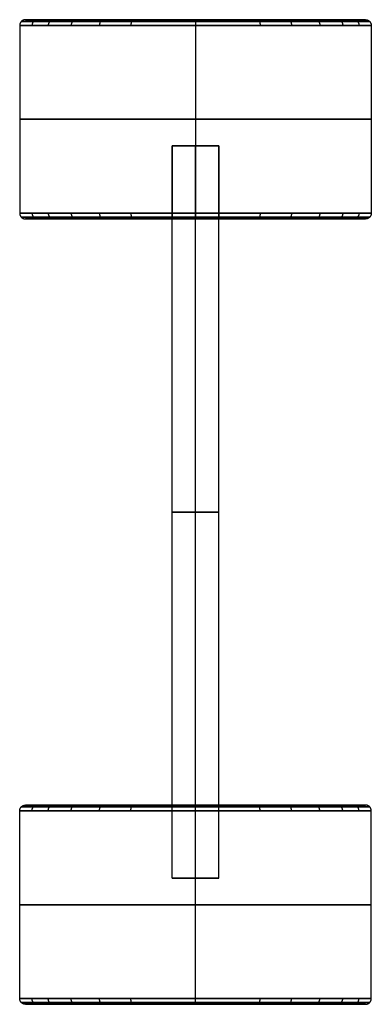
# Model space of a CAD drawing. Header units: millimetres. Extents: x -55 to 55, y -42 to 42.
# Tile 3 of 3: x 25 to 55, y -42 to 42. Entities that reach past the tile are written whole.
import ezdxf

# ---------------------------------------------------------------- set-up
doc = ezdxf.new("R2010")
doc.units = ezdxf.units.MM
doc.header["$MEASUREMENT"] = 0
doc.layers.add('WHEELS', color=29, linetype='Continuous')

msp = doc.modelspace()

# ---------------------------------------------------------------- linework, layer by layer
at = {"layer": 'WHEELS'}
for p, q in [((25.5, 41.501, 15), (54.5, 41.501, 15)), ((40, 41.501, 0.499), (40, 41.501, 29.5)), ((38, 30.751, 15), (42, 30.751, 15)), ((38, 30.751, 15), (42, 30.751, 15)), ((40, 30.751, 13), (40, 30.751, 17)), ((40, 30.751, 13), (40, 30.751, 17)), ((25.5, 24.501, 15), (38, 24.501, 15)), ((40, 24.501, 0.5), (40, 24.501, 13)), ((40, 24.501, 17), (40, 24.501, 29.5)), ((42, 24.501, 15), (54.5, 24.501, 15)), ((25.5, -25.499, 15), (38, -25.499, 15)), ((40, -25.499, 0.5), (40, -25.499, 13)), ((40, -25.499, 17), (40, -25.499, 29.5)), ((42, -25.499, 15), (54.5, -25.499, 15)), ((38, -31.749, 15), (42, -31.749, 15)), ((38, -31.749, 15), (42, -31.749, 15)), ((40, -31.749, 13), (40, -31.749, 17)), ((40, -31.749, 13), (40, -31.749, 17)), ((25.5, -42.499, 15), (54.5, -42.499, 15)), ((40, -42.499, 0.499), (40, -42.499, 29.5))]:
    msp.add_line(p, q, dxfattribs=at)
at = {"layer": 'WHEELS', "extrusion": (0, 1, 0)}
for centre in [(-40, 15, 30.751), (-40, 15, 30.751), (-40, 15, -0.499), (-40, 15, -31.749), (-40, 15, -31.749)]:
    msp.add_circle(centre, 2, dxfattribs=at)
at = {"layer": 'WHEELS', "extrusion": (6.78562e-06, 1.64016e-10, 1)}
msp.add_rational_spline([(25.5, 41.501, 15), (25.293, 41.501, 15), (25.146, 41.355, 15), (25, 41.209, 15), (25, 41.001, 15)], [1, 0.923879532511, 1, 0.923879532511, 1], degree=2, knots=[0, 0, 0, 0.5, 0.5, 1, 1, 1], dxfattribs=at)
at = {"layer": 'WHEELS', "extrusion": (-4.67181e-16, -1, 4.67188e-16)}
msp.add_open_spline([(54.854, 41.355, 15), (54.855, 41.355, 16.863), (54.309, 41.355, 19.723), (52.512, 41.355, 23.194), (49.95, 41.355, 26.359), (45.752, 41.355, 29.113), (40, 41.355, 30.209), (35.277, 41.355, 29.309), (31.806, 41.355, 27.512), (28.641, 41.355, 24.949), (25.887, 41.355, 20.752), (24.791, 41.355, 15), (25.691, 41.355, 10.276), (27.489, 41.355, 6.806), (30.051, 41.355, 3.64), (34.248, 41.355, 0.886), (40.001, 41.355, -0.209), (44.724, 41.355, 0.691), (48.195, 41.355, 2.488), (51.36, 41.355, 5.051), (54.114, 41.355, 9.248), (54.855, 41.355, 13.137), (54.854, 41.355, 15)], degree=3, knots=[-91.106095, -91.106095, -91.106095, -91.106095, -85.648849, -82.728593, -79.717833, -73.786817, -68.329571, -62.872325, -59.952069, -56.941309, -51.010294, -45.553047, -40.095801, -37.175546, -34.164786, -28.23377, -22.776524, -17.319278, -14.399022, -11.388262, -5.457246, 0, 0, 0, 0], dxfattribs=at)
at = {"layer": 'WHEELS', "extrusion": (1.9143e-15, -1, 1.76399e-20)}
msp.add_open_spline([(54.5, 41.501, 15), (54.502, 41.501, 16.819), (53.969, 41.501, 19.611), (52.215, 41.501, 22.999), (49.713, 41.501, 26.089), (45.615, 41.501, 28.777), (40, 41.501, 29.847), (35.389, 41.501, 28.968), (32.001, 41.501, 27.214), (28.911, 41.501, 24.712), (26.223, 41.501, 20.615), (25.153, 41.501, 15), (26.032, 41.501, 10.388), (27.786, 41.501, 7.001), (30.288, 41.501, 3.911), (34.385, 41.501, 1.222), (40.001, 41.501, 0.153), (44.612, 41.501, 1.031), (47.999, 41.501, 2.786), (51.089, 41.501, 5.288), (53.778, 41.501, 9.385), (54.501, 41.501, 13.181), (54.5, 41.501, 15)], degree=3, knots=[-91.106095, -91.106095, -91.106095, -91.106095, -85.648849, -82.728593, -79.717833, -73.786817, -68.329571, -62.872325, -59.952069, -56.941309, -51.010294, -45.553047, -40.095801, -37.175546, -34.164786, -28.23377, -22.776524, -17.319278, -14.399022, -11.388262, -5.457246, 0, 0, 0, 0], dxfattribs=at)
at = {"layer": 'WHEELS', "extrusion": (0.36754, 5.40223e-11, 0.930008)}
msp.add_rational_spline([(26.515, 41.501, 20.329), (26.322, 41.501, 20.405), (26.186, 41.355, 20.459), (26.05, 41.209, 20.513), (26.05, 41.001, 20.513)], [1, 0.923879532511, 1, 0.923879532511, 1], degree=2, knots=[0, 0, 0, 0.5, 0.5, 1, 1, 1], dxfattribs=at)
at = {"layer": 'WHEELS', "extrusion": (-0.367541, -8.12857e-11, 0.930007)}
msp.add_rational_spline([(26.515, 41.501, 9.67), (26.322, 41.501, 9.594), (26.186, 41.355, 9.54), (26.05, 41.209, 9.486), (26.05, 41.001, 9.486)], [1, 0.923879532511, 1, 0.923879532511, 1], degree=2, knots=[0, 0, 0, 0.5, 0.5, 1, 1, 1], dxfattribs=at)
at = {"layer": 'WHEELS', "extrusion": (0.546143, -3.92303e-11, -0.837692)}
msp.add_rational_spline([(27.854, 41.501, 7.081), (27.681, 41.501, 6.968), (27.558, 41.355, 6.888), (27.435, 41.209, 6.808), (27.435, 41.001, 6.808)], [1, 0.923879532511, 1, 0.923879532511, 1], degree=2, knots=[0, 0, 0, 0.5, 0.5, 1, 1, 1], dxfattribs=at)
at = {"layer": 'WHEELS', "extrusion": (0.707104, -9.27852e-12, 0.707109)}
msp.add_rational_spline([(29.747, 41.501, 25.253), (29.6, 41.501, 25.4), (29.497, 41.355, 25.503), (29.393, 41.209, 25.607), (29.393, 41.001, 25.607)], [1, 0.923879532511, 1, 0.923879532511, 1], degree=2, knots=[0, 0, 0, 0.5, 0.5, 1, 1, 1], dxfattribs=at)
at = {"layer": 'WHEELS', "extrusion": (0.707112, 6.34946e-11, -0.707101)}
msp.add_rational_spline([(29.747, 41.501, 4.746), (29.601, 41.501, 4.6), (29.497, 41.355, 4.496), (29.393, 41.209, 4.393), (29.393, 41.001, 4.393)], [1, 0.923879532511, 1, 0.923879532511, 1], degree=2, knots=[0, 0, 0, 0.5, 0.5, 1, 1, 1], dxfattribs=at)
at = {"layer": 'WHEELS', "extrusion": (0.837694, 9.89505e-11, 0.546141)}
msp.add_rational_spline([(32.082, 41.501, 27.146), (31.968, 41.501, 27.32), (31.888, 41.355, 27.442), (31.808, 41.209, 27.565), (31.808, 41.001, 27.565)], [1, 0.923879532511, 1, 0.923879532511, 1], degree=2, knots=[0, 0, 0, 0.5, 0.5, 1, 1, 1], dxfattribs=at)
at = {"layer": 'WHEELS', "extrusion": (0.930008, 1.01493e-11, 0.367538)}
msp.add_rational_spline([(34.671, 41.501, 28.485), (34.595, 41.501, 28.678), (34.541, 41.355, 28.814), (34.487, 41.209, 28.95), (34.487, 41.001, 28.95)], [1, 0.923879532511, 1, 0.923879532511, 1], degree=2, knots=[0, 0, 0, 0.5, 0.5, 1, 1, 1], dxfattribs=at)
at = {"layer": 'WHEELS', "extrusion": (0.930007, -1.33279e-10, -0.367543)}
msp.add_rational_spline([(34.671, 41.501, 1.514), (34.595, 41.501, 1.322), (34.541, 41.355, 1.185), (34.487, 41.209, 1.049), (34.487, 41.001, 1.049)], [1, 0.923879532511, 1, 0.923879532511, 1], degree=2, knots=[0, 0, 0, 0.5, 0.5, 1, 1, 1], dxfattribs=at)
at = {"layer": 'WHEELS', "extrusion": (-1, 5.22496e-11, -1.46084e-06)}
msp.add_rational_spline([(40, 41.501, 29.5), (40, 41.501, 29.707), (40, 41.355, 29.854), (40, 41.209, 30), (40, 41.001, 30)], [1, 0.923879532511, 1, 0.923879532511, 1], degree=2, knots=[0, 0, 0, 0.5, 0.5, 1, 1, 1], dxfattribs=at)
at = {"layer": 'WHEELS', "extrusion": (-1, -1.13388e-10, -3.6003e-06)}
msp.add_rational_spline([(40, 41.501, 0.499), (40, 41.501, 0.292), (40, 41.355, 0.146), (40, 41.209, -0.001), (40, 41.001, -0.001)], [1, 0.923879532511, 1, 0.923879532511, 1], degree=2, knots=[0, 0, 0, 0.5, 0.5, 1, 1, 1], dxfattribs=at)
at = {"layer": 'WHEELS', "extrusion": (0.930008, 3.71353e-11, -0.36754)}
msp.add_rational_spline([(45.33, 41.501, 28.485), (45.406, 41.501, 28.678), (45.46, 41.355, 28.814), (45.514, 41.209, 28.95), (45.514, 41.001, 28.95)], [1, 0.923879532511, 1, 0.923879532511, 1], degree=2, knots=[0, 0, 0, 0.5, 0.5, 1, 1, 1], dxfattribs=at)
at = {"layer": 'WHEELS', "extrusion": (-0.930009, 7.57105e-11, -0.367536)}
msp.add_rational_spline([(45.33, 41.501, 1.514), (45.406, 41.501, 1.322), (45.46, 41.355, 1.185), (45.514, 41.209, 1.049), (45.514, 41.001, 1.049)], [1, 0.923879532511, 1, 0.923879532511, 1], degree=2, knots=[0, 0, 0, 0.5, 0.5, 1, 1, 1], dxfattribs=at)
at = {"layer": 'WHEELS', "extrusion": (-0.83769, -2.97114e-11, -0.546146)}
msp.add_rational_spline([(47.919, 41.501, 2.854), (48.032, 41.501, 2.68), (48.112, 41.355, 2.557), (48.192, 41.209, 2.435), (48.192, 41.001, 2.435)], [1, 0.923879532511, 1, 0.923879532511, 1], degree=2, knots=[0, 0, 0, 0.5, 0.5, 1, 1, 1], dxfattribs=at)
at = {"layer": 'WHEELS', "extrusion": (-0.70711, 2.53063e-11, 0.707103)}
msp.add_rational_spline([(50.254, 41.501, 25.253), (50.4, 41.501, 25.4), (50.504, 41.355, 25.503), (50.608, 41.209, 25.607), (50.608, 41.001, 25.607)], [1, 0.923879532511, 1, 0.923879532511, 1], degree=2, knots=[0, 0, 0, 0.5, 0.5, 1, 1, 1], dxfattribs=at)
at = {"layer": 'WHEELS', "extrusion": (-0.707103, -3.03497e-11, -0.707111)}
msp.add_rational_spline([(50.254, 41.501, 4.746), (50.4, 41.501, 4.6), (50.504, 41.355, 4.496), (50.608, 41.209, 4.393), (50.608, 41.001, 4.393)], [1, 0.923879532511, 1, 0.923879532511, 1], degree=2, knots=[0, 0, 0, 0.5, 0.5, 1, 1, 1], dxfattribs=at)
at = {"layer": 'WHEELS', "extrusion": (-0.546143, -1.84834e-11, 0.837692)}
msp.add_rational_spline([(52.147, 41.501, 22.919), (52.32, 41.501, 23.032), (52.443, 41.355, 23.112), (52.566, 41.209, 23.192), (52.566, 41.001, 23.192)], [1, 0.923879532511, 1, 0.923879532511, 1], degree=2, knots=[0, 0, 0, 0.5, 0.5, 1, 1, 1], dxfattribs=at)
at = {"layer": 'WHEELS', "extrusion": (-0.367542, -3.35856e-11, 0.930007)}
msp.add_rational_spline([(53.486, 41.501, 20.329), (53.678, 41.501, 20.405), (53.815, 41.355, 20.459), (53.951, 41.209, 20.513), (53.951, 41.001, 20.513)], [1, 0.923879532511, 1, 0.923879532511, 1], degree=2, knots=[0, 0, 0, 0.5, 0.5, 1, 1, 1], dxfattribs=at)
at = {"layer": 'WHEELS', "extrusion": (0.367543, -6.98437e-11, 0.930006)}
msp.add_rational_spline([(53.486, 41.501, 9.67), (53.679, 41.501, 9.594), (53.815, 41.355, 9.54), (53.951, 41.209, 9.486), (53.951, 41.001, 9.486)], [1, 0.923879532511, 1, 0.923879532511, 1], degree=2, knots=[0, 0, 0, 0.5, 0.5, 1, 1, 1], dxfattribs=at)
at = {"layer": 'WHEELS'}
for points, weights, degree, knots in [([(54.5, 41.501, 15), (54.708, 41.501, 15), (54.854, 41.355, 15), (55, 41.209, 15), (55, 41.001, 15)], [1, 0.923879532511, 1, 0.923879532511, 1], 2, [0, 0, 0, 0.5, 0.5, 1, 1, 1]), ([(54.854, 24.648, 15), (54.854, 24.648, 16.863), (54.114, 24.648, 20.752), (51.36, 24.648, 24.949), (48.194, 24.648, 27.512), (44.724, 24.648, 29.309), (40, 24.648, 30.209), (34.248, 24.648, 29.114), (30.051, 24.648, 26.36), (27.488, 24.648, 23.194), (25.691, 24.648, 19.724), (24.791, 24.648, 15), (25.887, 24.648, 9.248), (28.641, 24.648, 5.051), (31.806, 24.648, 2.488), (35.277, 24.648, 0.691), (40, 24.648, -0.209), (45.752, 24.648, 0.886), (49.949, 24.648, 3.64), (52.512, 24.648, 6.806), (54.309, 24.648, 10.276), (54.855, 24.648, 13.137), (54.854, 24.648, 15)], [1, 0.999999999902, 1.00000000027, 1.00000000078, 1.00000000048, 1.0000000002, 0.999999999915, 1.00000000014, 1.00000000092, 1.00000000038, 1.00000000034, 0.999999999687, 1.00000000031, 1.00000000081, 1.00000000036, 1.00000000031, 0.999999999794, 1.00000000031, 1.00000000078, 1.00000000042, 1.00000000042, 0.999999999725, 1], 3, [0, 0, 0, 0, 5.457246, 11.388262, 14.399022, 17.319278, 22.776524, 28.23377, 34.164786, 37.175546, 40.095801, 45.553047, 51.010294, 56.941309, 59.952069, 62.872325, 68.329571, 73.786817, 79.717833, 82.728593, 85.648849, 91.106095, 91.106095, 91.106095, 91.106095]), ([(55, 25.001, 15), (55, 24.794, 15), (54.854, 24.648, 15), (54.707, 24.501, 15), (54.5, 24.501, 15)], [1, 0.923879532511, 1, 0.923879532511, 1], 2, [0, 0, 0, 0.5, 0.5, 1, 1, 1]), ([(54.854, -25.645, 15), (54.854, -25.645, 16.863), (54.114, -25.645, 20.752), (51.36, -25.645, 24.949), (48.194, -25.645, 27.512), (44.724, -25.645, 29.309), (40, -25.645, 30.209), (34.248, -25.645, 29.114), (30.051, -25.645, 26.36), (27.488, -25.645, 23.194), (25.691, -25.645, 19.724), (24.791, -25.645, 15), (25.887, -25.645, 9.248), (28.641, -25.645, 5.051), (31.806, -25.645, 2.488), (35.277, -25.645, 0.691), (40, -25.645, -0.209), (45.752, -25.645, 0.886), (49.949, -25.645, 3.64), (52.512, -25.645, 6.806), (54.309, -25.645, 10.276), (54.855, -25.645, 13.137), (54.854, -25.645, 15)], [1, 0.999999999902, 1.00000000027, 1.00000000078, 1.00000000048, 1.0000000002, 0.999999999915, 1.00000000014, 1.00000000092, 1.00000000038, 1.00000000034, 0.999999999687, 1.00000000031, 1.00000000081, 1.00000000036, 1.00000000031, 0.999999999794, 1.00000000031, 1.00000000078, 1.00000000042, 1.00000000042, 0.999999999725, 1], 3, [0, 0, 0, 0, 5.457246, 11.388262, 14.399022, 17.319278, 22.776524, 28.23377, 34.164786, 37.175546, 40.095801, 45.553047, 51.010294, 56.941309, 59.952069, 62.872325, 68.329571, 73.786817, 79.717833, 82.728593, 85.648849, 91.106095, 91.106095, 91.106095, 91.106095]), ([(55, -25.999, 15), (55, -25.791, 15), (54.854, -25.645, 15), (54.707, -25.499, 15), (54.5, -25.499, 15)], [1, 0.923879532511, 1, 0.923879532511, 1], 2, [0, 0, 0, 0.5, 0.5, 1, 1, 1]), ([(54.5, -42.499, 15), (54.708, -42.499, 15), (54.854, -42.352, 15), (55, -42.206, 15), (55, -41.999, 15)], [1, 0.923879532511, 1, 0.923879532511, 1], 2, [0, 0, 0, 0.5, 0.5, 1, 1, 1])]:
    msp.add_rational_spline(points, weights, degree=degree, knots=knots, dxfattribs=at)
at = {"layer": 'WHEELS', "extrusion": (-3.70099e-15, -1, -3.70108e-15)}
msp.add_open_spline([(55, 41.001, 15), (55.001, 41.001, 16.882), (54.45, 41.001, 19.77), (52.635, 41.001, 23.275), (50.047, 41.001, 26.472), (45.809, 41.001, 29.253), (40, 41.001, 30.359), (35.23, 41.001, 29.45), (31.725, 41.001, 27.635), (28.529, 41.001, 25.047), (25.747, 41.001, 20.808), (24.641, 41.001, 15), (25.55, 41.001, 10.23), (27.365, 41.001, 6.725), (29.953, 41.001, 3.528), (34.191, 41.001, 0.747), (40, 41.001, -0.359), (44.77, 41.001, 0.55), (48.275, 41.001, 2.365), (51.472, 41.001, 4.953), (54.253, 41.001, 9.191), (55.001, 41.001, 13.118), (55, 41.001, 15)], degree=3, knots=[-91.106095, -91.106095, -91.106095, -91.106095, -85.648849, -82.728593, -79.717833, -73.786817, -68.329571, -62.872325, -59.952069, -56.941309, -51.010294, -45.553047, -40.095801, -37.175546, -34.164786, -28.23377, -22.776524, -17.319278, -14.399022, -11.388262, -5.457246, 0, 0, 0, 0], dxfattribs=at)
at = {"layer": 'WHEELS'}
for points in [[(25, 41.001, 15), (25, 33.001, 15), (25, 25.001, 15)], [(40, 41.001, 0), (40, 33.001, 0), (40, 25.001, 0)], [(40, 41.001, 30), (40, 33.001, 30), (40, 25.001, 30)], [(55, 41.001, 15), (55, 33.001, 15), (55, 25.001, 15)], [(38, 30.751, 15), (38, 27.626, 15), (38, 24.501, 15)], [(38, -31.749, 15), (38, -0.499, 15), (38, 30.751, 15)], [(40, 30.751, 13), (40, 27.626, 13), (40, 24.501, 13)], [(40, 30.751, 17), (40, 27.626, 17), (40, 24.501, 17)], [(40, -31.749, 13), (40, -0.499, 13), (40, 30.751, 13)], [(40, -31.749, 17), (40, -0.499, 17), (40, 30.751, 17)], [(42, 30.751, 15), (42, 27.626, 15), (42, 24.501, 15)], [(42, -31.749, 15), (42, -0.499, 15), (42, 30.751, 15)], [(25, -41.999, 15), (25, -33.999, 15), (25, -25.999, 15)], [(38, -31.749, 15), (38, -28.624, 15), (38, -25.499, 15)], [(40, -31.749, 13), (40, -28.624, 13), (40, -25.499, 13)], [(40, -31.749, 17), (40, -28.624, 17), (40, -25.499, 17)], [(40, -41.999, 0), (40, -33.999, 0), (40, -25.999, 0)], [(40, -41.999, 30), (40, -33.999, 30), (40, -25.999, 30)], [(42, -31.749, 15), (42, -28.624, 15), (42, -25.499, 15)], [(55, -41.999, 15), (55, -33.999, 15), (55, -25.999, 15)]]:
    msp.add_open_spline(points, degree=2, dxfattribs=at)
at = {"layer": 'WHEELS', "extrusion": (2.13163e-15, -1, 0)}
msp.add_rational_spline([(55, 33.001, 15), (55, 33.001, 0), (40, 33.001, 0), (25, 33.001, 0), (25, 33.001, 15), (25, 33.001, 30), (40, 33.001, 30), (55, 33.001, 30), (55, 33.001, 15)], [1, 0.707106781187, 1, 0.707106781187, 1, 0.707106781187, 1, 0.707106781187, 1], degree=2, knots=[-62.831853, -62.831853, -62.831853, -47.12389, -47.12389, -31.415927, -31.415927, -15.707963, -15.707963, 0, 0, 0], dxfattribs=at)
at = {"layer": 'WHEELS', "extrusion": (-9.25259e-16, -1, 3.70106e-15)}
msp.add_open_spline([(55, 25.001, 15), (55.001, 25.001, 16.881), (54.253, 25.001, 20.809), (51.472, 25.001, 25.047), (48.275, 25.001, 27.635), (44.77, 25.001, 29.45), (40, 25.001, 30.359), (34.191, 25.001, 29.253), (29.953, 25.001, 26.472), (27.365, 25.001, 23.275), (25.55, 25.001, 19.77), (24.641, 25.001, 15), (25.747, 25.001, 9.191), (28.529, 25.001, 4.953), (31.725, 25.001, 2.365), (35.23, 25.001, 0.55), (40, 25.001, -0.359), (45.809, 25.001, 0.747), (50.047, 25.001, 3.528), (52.635, 25.001, 6.725), (54.45, 25.001, 10.23), (55.001, 25.001, 13.118), (55, 25.001, 15)], degree=3, knots=[0, 0, 0, 0, 5.457246, 11.388262, 14.399022, 17.319278, 22.776524, 28.23377, 34.164786, 37.175546, 40.095801, 45.553047, 51.010294, 56.941309, 59.952069, 62.872325, 68.329571, 73.786817, 79.717833, 82.728593, 85.648849, 91.106095, 91.106095, 91.106095, 91.106095], dxfattribs=at)
at = {"layer": 'WHEELS', "extrusion": (-6.78339e-06, 2.39475e-09, 1)}
msp.add_rational_spline([(25, 25.001, 15), (25, 24.794, 15), (25.146, 24.648, 15), (25.293, 24.501, 15), (25.5, 24.501, 15)], [1, 0.923879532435, 0.999999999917, 0.923879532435, 1], degree=2, knots=[0, 0, 0, 0.5, 0.5, 1, 1, 1], dxfattribs=at)
at = {"layer": 'WHEELS', "extrusion": (4.78568e-16, -1, 1.43575e-15)}
msp.add_open_spline([(54.5, 24.501, 15), (54.501, 24.501, 16.819), (53.778, 24.501, 20.615), (51.089, 24.501, 24.712), (47.999, 24.501, 27.214), (44.611, 24.501, 28.969), (40, 24.501, 29.847), (34.385, 24.501, 28.778), (30.288, 24.501, 26.089), (27.786, 24.501, 22.999), (26.032, 24.501, 19.611), (25.153, 24.501, 15), (26.222, 24.501, 9.385), (28.911, 24.501, 5.288), (32.001, 24.501, 2.786), (35.389, 24.501, 1.031), (40, 24.501, 0.153), (45.615, 24.501, 1.222), (49.712, 24.501, 3.911), (52.214, 24.501, 7.001), (53.968, 24.501, 10.389), (54.501, 24.501, 13.181), (54.5, 24.501, 15)], degree=3, knots=[0, 0, 0, 0, 5.457246, 11.388262, 14.399022, 17.319278, 22.776524, 28.23377, 34.164786, 37.175546, 40.095801, 45.553047, 51.010294, 56.941309, 59.952069, 62.872325, 68.329571, 73.786817, 79.717833, 82.728593, 85.648849, 91.106095, 91.106095, 91.106095, 91.106095], dxfattribs=at)
at = {"layer": 'WHEELS', "extrusion": (0.367541, -1.0444e-10, 0.930007)}
msp.add_rational_spline([(26.05, 25.001, 20.513), (26.05, 24.794, 20.513), (26.186, 24.648, 20.459), (26.322, 24.501, 20.406), (26.515, 24.501, 20.329)], [1, 0.923879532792, 1.0000000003, 0.923879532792, 1], degree=2, knots=[0, 0, 0, 0.5, 0.5, 1, 1, 1], dxfattribs=at)
at = {"layer": 'WHEELS', "extrusion": (-0.36754, -5.78805e-10, 0.930008)}
msp.add_rational_spline([(26.05, 25.001, 9.487), (26.05, 24.794, 9.487), (26.186, 24.648, 9.54), (26.322, 24.501, 9.594), (26.515, 24.501, 9.67)], [1, 0.923879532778, 1.00000000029, 0.923879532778, 1], degree=2, knots=[0, 0, 0, 0.5, 0.5, 1, 1, 1], dxfattribs=at)
at = {"layer": 'WHEELS', "extrusion": (0.546143, 3.84663e-09, 0.837692)}
msp.add_rational_spline([(27.435, 25.001, 23.192), (27.435, 24.794, 23.192), (27.558, 24.648, 23.112), (27.68, 24.501, 23.032), (27.854, 24.501, 22.919)], [1, 0.923879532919, 1.00000000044, 0.923879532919, 1], degree=2, knots=[0, 0, 0, 0.5, 0.5, 1, 1, 1], dxfattribs=at)
at = {"layer": 'WHEELS', "extrusion": (0.707112, -1.15609e-09, 0.707101)}
msp.add_rational_spline([(29.393, 25.001, 25.607), (29.393, 24.794, 25.607), (29.497, 24.648, 25.504), (29.6, 24.501, 25.4), (29.747, 24.501, 25.254)], [1, 0.923879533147, 1.00000000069, 0.923879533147, 1], degree=2, knots=[0, 0, 0, 0.5, 0.5, 1, 1, 1], dxfattribs=at)
at = {"layer": 'WHEELS', "extrusion": (-0.707104, -8.76143e-10, 0.707109)}
msp.add_rational_spline([(29.393, 25.001, 4.393), (29.393, 24.794, 4.393), (29.497, 24.648, 4.496), (29.6, 24.501, 4.6), (29.747, 24.501, 4.746)], [1, 0.923879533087, 1.00000000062, 0.923879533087, 1], degree=2, knots=[0, 0, 0, 0.5, 0.5, 1, 1, 1], dxfattribs=at)
at = {"layer": 'WHEELS', "extrusion": (-0.837694, 3.49856e-09, 0.546141)}
msp.add_rational_spline([(31.808, 25.001, 2.435), (31.808, 24.794, 2.435), (31.888, 24.648, 2.557), (31.968, 24.501, 2.68), (32.081, 24.501, 2.854)], [1, 0.923879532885, 1.0000000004, 0.923879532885, 1], degree=2, knots=[0, 0, 0, 0.5, 0.5, 1, 1, 1], dxfattribs=at)
at = {"layer": 'WHEELS', "extrusion": (0.930007, 4.16836e-10, 0.367543)}
msp.add_rational_spline([(34.487, 25.001, 28.95), (34.487, 24.794, 28.95), (34.541, 24.648, 28.814), (34.595, 24.501, 28.678), (34.671, 24.501, 28.485)], [1, 0.923879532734, 1.00000000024, 0.923879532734, 1], degree=2, knots=[0, 0, 0, 0.5, 0.5, 1, 1, 1], dxfattribs=at)
at = {"layer": 'WHEELS', "extrusion": (-0.930008, 1.30781e-09, 0.367538)}
msp.add_rational_spline([(34.487, 25.001, 1.049), (34.487, 24.794, 1.049), (34.541, 24.648, 1.186), (34.595, 24.501, 1.322), (34.671, 24.501, 1.514)], [1, 0.923879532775, 1.00000000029, 0.923879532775, 1], degree=2, knots=[0, 0, 0, 0.5, 0.5, 1, 1, 1], dxfattribs=at)
at = {"layer": 'WHEELS', "extrusion": (1.77636e-15, -1, 0)}
msp.add_rational_spline([(42, 24.501, 15), (42, 24.501, 13), (40, 24.501, 13), (38, 24.501, 13), (38, 24.501, 15), (38, 24.501, 17), (40, 24.501, 17), (42, 24.501, 17), (42, 24.501, 15)], [1, 0.707106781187, 1, 0.707106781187, 1, 0.707106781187, 1, 0.707106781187, 1], degree=2, knots=[-12.565578, -12.565578, -12.565578, -9.424183, -9.424183, -6.282789, -6.282789, -3.141394, -3.141394, 0, 0, 0], dxfattribs=at)
at = {"layer": 'WHEELS', "extrusion": (-1, 1.37126e-09, 3.59906e-06)}
msp.add_rational_spline([(40, 25.001, 30), (40, 24.794, 30), (40, 24.648, 29.854), (40, 24.501, 29.707), (40, 24.501, 29.5)], [1, 0.923879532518, 1.00000000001, 0.923879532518, 1], degree=2, knots=[0, 0, 0, 0.5, 0.5, 1, 1, 1], dxfattribs=at)
at = {"layer": 'WHEELS', "extrusion": (-1, -8.09121e-10, 1.46008e-06)}
msp.add_rational_spline([(40, 25.001, -0.001), (40, 24.794, -0.001), (40, 24.648, 0.146), (40, 24.501, 0.292), (40, 24.501, 0.499)], [1, 0.923879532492, 0.99999999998, 0.923879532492, 1], degree=2, knots=[0, 0, 0, 0.5, 0.5, 1, 1, 1], dxfattribs=at)
at = {"layer": 'WHEELS', "extrusion": (0.930009, 2.11963e-09, -0.367536)}
msp.add_rational_spline([(45.513, 25.001, 28.95), (45.513, 24.794, 28.95), (45.46, 24.648, 28.814), (45.406, 24.501, 28.678), (45.33, 24.501, 28.485)], [1, 0.923879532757, 1.00000000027, 0.923879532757, 1], degree=2, knots=[0, 0, 0, 0.5, 0.5, 1, 1, 1], dxfattribs=at)
at = {"layer": 'WHEELS', "extrusion": (-0.930008, -2.64591e-10, -0.36754)}
msp.add_rational_spline([(45.513, 25.001, 1.049), (45.513, 24.794, 1.049), (45.46, 24.648, 1.186), (45.406, 24.501, 1.322), (45.33, 24.501, 1.514)], [1, 0.92387953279, 1.0000000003, 0.92387953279, 1], degree=2, knots=[0, 0, 0, 0.5, 0.5, 1, 1, 1], dxfattribs=at)
at = {"layer": 'WHEELS', "extrusion": (0.83769, 2.72704e-09, -0.546146)}
msp.add_rational_spline([(48.192, 25.001, 27.565), (48.192, 24.794, 27.565), (48.112, 24.648, 27.442), (48.032, 24.501, 27.32), (47.919, 24.501, 27.146)], [1, 0.923879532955, 1.00000000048, 0.923879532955, 1], degree=2, knots=[0, 0, 0, 0.5, 0.5, 1, 1, 1], dxfattribs=at)
at = {"layer": 'WHEELS', "extrusion": (0.707103, 4.45122e-11, -0.707111)}
msp.add_rational_spline([(50.607, 25.001, 25.607), (50.607, 24.794, 25.607), (50.504, 24.648, 25.503), (50.4, 24.501, 25.4), (50.254, 24.501, 25.253)], [1, 0.923879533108, 1.00000000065, 0.923879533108, 1], degree=2, knots=[0, 0, 0, 0.5, 0.5, 1, 1, 1], dxfattribs=at)
at = {"layer": 'WHEELS', "extrusion": (-0.70711, -1.43176e-09, -0.707103)}
msp.add_rational_spline([(50.607, 25.001, 4.393), (50.607, 24.794, 4.393), (50.504, 24.648, 4.496), (50.4, 24.501, 4.6), (50.254, 24.501, 4.746)], [1, 0.923879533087, 1.00000000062, 0.923879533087, 1], degree=2, knots=[0, 0, 0, 0.5, 0.5, 1, 1, 1], dxfattribs=at)
at = {"layer": 'WHEELS', "extrusion": (-0.546143, 2.92333e-09, -0.837692)}
msp.add_rational_spline([(52.565, 25.001, 6.808), (52.565, 24.794, 6.808), (52.443, 24.648, 6.888), (52.32, 24.501, 6.968), (52.146, 24.501, 7.081)], [1, 0.923879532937, 1.00000000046, 0.923879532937, 1], degree=2, knots=[0, 0, 0, 0.5, 0.5, 1, 1, 1], dxfattribs=at)
at = {"layer": 'WHEELS', "extrusion": (0.367543, -2.16039e-09, -0.930006)}
msp.add_rational_spline([(53.951, 25.001, 20.513), (53.951, 24.794, 20.513), (53.815, 24.648, 20.459), (53.678, 24.501, 20.406), (53.486, 24.501, 20.329)], [1, 0.923879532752, 1.00000000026, 0.923879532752, 1], degree=2, knots=[0, 0, 0, 0.5, 0.5, 1, 1, 1], dxfattribs=at)
at = {"layer": 'WHEELS', "extrusion": (-0.367542, 4.44417e-09, -0.930007)}
msp.add_rational_spline([(53.951, 25.001, 9.487), (53.951, 24.794, 9.487), (53.814, 24.648, 9.541), (53.678, 24.501, 9.594), (53.486, 24.501, 9.67)], [1, 0.923879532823, 1.00000000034, 0.923879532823, 1], degree=2, knots=[0, 0, 0, 0.5, 0.5, 1, 1, 1], dxfattribs=at)
at = {"layer": 'WHEELS', "extrusion": (6.78339e-06, 2.39475e-09, -1)}
msp.add_rational_spline([(25, -25.999, 15), (25, -25.791, 15), (25.146, -25.645, 15), (25.293, -25.499, 15), (25.5, -25.499, 15)], [1, 0.923879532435, 0.999999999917, 0.923879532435, 1], degree=2, knots=[0, 0, 0, 0.5, 0.5, 1, 1, 1], dxfattribs=at)
at = {"layer": 'WHEELS', "extrusion": (9.25259e-16, -1, -3.70106e-15)}
msp.add_open_spline([(55, -25.999, 15), (55.001, -25.999, 16.881), (54.253, -25.999, 20.809), (51.472, -25.999, 25.047), (48.275, -25.999, 27.635), (44.77, -25.999, 29.45), (40, -25.999, 30.359), (34.191, -25.999, 29.253), (29.953, -25.999, 26.472), (27.365, -25.999, 23.275), (25.55, -25.999, 19.77), (24.641, -25.999, 15), (25.747, -25.999, 9.191), (28.529, -25.999, 4.953), (31.725, -25.999, 2.365), (35.23, -25.999, 0.55), (40, -25.999, -0.359), (45.809, -25.999, 0.747), (50.047, -25.999, 3.528), (52.635, -25.999, 6.725), (54.45, -25.999, 10.23), (55.001, -25.999, 13.118), (55, -25.999, 15)], degree=3, knots=[0, 0, 0, 0, 5.457246, 11.388262, 14.399022, 17.319278, 22.776524, 28.23377, 34.164786, 37.175546, 40.095801, 45.553047, 51.010294, 56.941309, 59.952069, 62.872325, 68.329571, 73.786817, 79.717833, 82.728593, 85.648849, 91.106095, 91.106095, 91.106095, 91.106095], dxfattribs=at)
at = {"layer": 'WHEELS', "extrusion": (-4.78568e-16, -1, -1.43575e-15)}
msp.add_open_spline([(54.5, -25.499, 15), (54.501, -25.499, 16.819), (53.778, -25.499, 20.615), (51.089, -25.499, 24.712), (47.999, -25.499, 27.214), (44.611, -25.499, 28.969), (40, -25.499, 29.847), (34.385, -25.499, 28.778), (30.288, -25.499, 26.089), (27.786, -25.499, 22.999), (26.032, -25.499, 19.611), (25.153, -25.499, 15), (26.222, -25.499, 9.385), (28.911, -25.499, 5.288), (32.001, -25.499, 2.786), (35.389, -25.499, 1.031), (40, -25.499, 0.153), (45.615, -25.499, 1.222), (49.712, -25.499, 3.911), (52.214, -25.499, 7.001), (53.968, -25.499, 10.389), (54.501, -25.499, 13.181), (54.5, -25.499, 15)], degree=3, knots=[0, 0, 0, 0, 5.457246, 11.388262, 14.399022, 17.319278, 22.776524, 28.23377, 34.164786, 37.175546, 40.095801, 45.553047, 51.010294, 56.941309, 59.952069, 62.872325, 68.329571, 73.786817, 79.717833, 82.728593, 85.648849, 91.106095, 91.106095, 91.106095, 91.106095], dxfattribs=at)
at = {"layer": 'WHEELS', "extrusion": (0.367541, 1.0444e-10, 0.930007)}
msp.add_rational_spline([(26.05, -25.999, 20.513), (26.05, -25.791, 20.513), (26.186, -25.645, 20.459), (26.322, -25.499, 20.406), (26.515, -25.499, 20.329)], [1, 0.923879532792, 1.0000000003, 0.923879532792, 1], degree=2, knots=[0, 0, 0, 0.5, 0.5, 1, 1, 1], dxfattribs=at)
at = {"layer": 'WHEELS', "extrusion": (-0.36754, 5.78805e-10, 0.930008)}
msp.add_rational_spline([(26.05, -25.999, 9.487), (26.05, -25.791, 9.487), (26.186, -25.645, 9.54), (26.322, -25.499, 9.594), (26.515, -25.499, 9.67)], [1, 0.923879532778, 1.00000000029, 0.923879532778, 1], degree=2, knots=[0, 0, 0, 0.5, 0.5, 1, 1, 1], dxfattribs=at)
at = {"layer": 'WHEELS', "extrusion": (0.546143, -3.84663e-09, 0.837692)}
msp.add_rational_spline([(27.435, -25.999, 23.192), (27.435, -25.791, 23.192), (27.558, -25.645, 23.112), (27.68, -25.499, 23.032), (27.854, -25.499, 22.919)], [1, 0.923879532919, 1.00000000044, 0.923879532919, 1], degree=2, knots=[0, 0, 0, 0.5, 0.5, 1, 1, 1], dxfattribs=at)
at = {"layer": 'WHEELS', "extrusion": (0.707112, 1.15609e-09, 0.707101)}
msp.add_rational_spline([(29.393, -25.999, 25.607), (29.393, -25.791, 25.607), (29.497, -25.645, 25.504), (29.6, -25.499, 25.4), (29.747, -25.499, 25.254)], [1, 0.923879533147, 1.00000000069, 0.923879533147, 1], degree=2, knots=[0, 0, 0, 0.5, 0.5, 1, 1, 1], dxfattribs=at)
at = {"layer": 'WHEELS', "extrusion": (-0.707104, 8.76143e-10, 0.707109)}
msp.add_rational_spline([(29.393, -25.999, 4.393), (29.393, -25.791, 4.393), (29.497, -25.645, 4.496), (29.6, -25.499, 4.6), (29.747, -25.499, 4.746)], [1, 0.923879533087, 1.00000000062, 0.923879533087, 1], degree=2, knots=[0, 0, 0, 0.5, 0.5, 1, 1, 1], dxfattribs=at)
at = {"layer": 'WHEELS', "extrusion": (-0.837694, -3.49856e-09, 0.546141)}
msp.add_rational_spline([(31.808, -25.999, 2.435), (31.808, -25.791, 2.435), (31.888, -25.645, 2.557), (31.968, -25.499, 2.68), (32.081, -25.499, 2.854)], [1, 0.923879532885, 1.0000000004, 0.923879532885, 1], degree=2, knots=[0, 0, 0, 0.5, 0.5, 1, 1, 1], dxfattribs=at)
at = {"layer": 'WHEELS', "extrusion": (0.930007, -4.16836e-10, 0.367543)}
msp.add_rational_spline([(34.487, -25.999, 28.95), (34.487, -25.791, 28.95), (34.541, -25.645, 28.814), (34.595, -25.499, 28.678), (34.671, -25.499, 28.485)], [1, 0.923879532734, 1.00000000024, 0.923879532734, 1], degree=2, knots=[0, 0, 0, 0.5, 0.5, 1, 1, 1], dxfattribs=at)
at = {"layer": 'WHEELS', "extrusion": (-0.930008, -1.30771e-09, 0.367538)}
msp.add_rational_spline([(34.487, -25.999, 1.049), (34.487, -25.791, 1.049), (34.541, -25.645, 1.186), (34.595, -25.499, 1.322), (34.671, -25.499, 1.514)], [1, 0.923879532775, 1.00000000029, 0.923879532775, 1], degree=2, knots=[0, 0, 0, 0.5, 0.5, 1, 1, 1], dxfattribs=at)
at = {"layer": 'WHEELS', "extrusion": (-1.77636e-15, -1, 0)}
msp.add_rational_spline([(42, -25.499, 15), (42, -25.499, 13), (40, -25.499, 13), (38, -25.499, 13), (38, -25.499, 15), (38, -25.499, 17), (40, -25.499, 17), (42, -25.499, 17), (42, -25.499, 15)], [1, 0.707106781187, 1, 0.707106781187, 1, 0.707106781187, 1, 0.707106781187, 1], degree=2, knots=[-12.565578, -12.565578, -12.565578, -9.424183, -9.424183, -6.282789, -6.282789, -3.141394, -3.141394, 0, 0, 0], dxfattribs=at)
at = {"layer": 'WHEELS', "extrusion": (1, 1.37126e-09, -3.59906e-06)}
msp.add_rational_spline([(40, -25.999, 30), (40, -25.791, 30), (40, -25.645, 29.854), (40, -25.499, 29.707), (40, -25.499, 29.5)], [1, 0.923879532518, 1.00000000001, 0.923879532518, 1], degree=2, knots=[0, 0, 0, 0.5, 0.5, 1, 1, 1], dxfattribs=at)
at = {"layer": 'WHEELS', "extrusion": (1, -8.09121e-10, -1.46008e-06)}
msp.add_rational_spline([(40, -25.999, -0.001), (40, -25.791, -0.001), (40, -25.645, 0.146), (40, -25.499, 0.292), (40, -25.499, 0.499)], [1, 0.923879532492, 0.99999999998, 0.923879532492, 1], degree=2, knots=[0, 0, 0, 0.5, 0.5, 1, 1, 1], dxfattribs=at)
at = {"layer": 'WHEELS', "extrusion": (0.930009, -2.11963e-09, -0.367536)}
msp.add_rational_spline([(45.513, -25.999, 28.95), (45.513, -25.791, 28.95), (45.46, -25.645, 28.814), (45.406, -25.499, 28.678), (45.33, -25.499, 28.485)], [1, 0.923879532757, 1.00000000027, 0.923879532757, 1], degree=2, knots=[0, 0, 0, 0.5, 0.5, 1, 1, 1], dxfattribs=at)
at = {"layer": 'WHEELS', "extrusion": (-0.930008, 2.64591e-10, -0.36754)}
msp.add_rational_spline([(45.513, -25.999, 1.049), (45.513, -25.791, 1.049), (45.46, -25.645, 1.186), (45.406, -25.499, 1.322), (45.33, -25.499, 1.514)], [1, 0.92387953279, 1.0000000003, 0.92387953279, 1], degree=2, knots=[0, 0, 0, 0.5, 0.5, 1, 1, 1], dxfattribs=at)
at = {"layer": 'WHEELS', "extrusion": (0.83769, -2.72704e-09, -0.546146)}
msp.add_rational_spline([(48.192, -25.999, 27.565), (48.192, -25.791, 27.565), (48.112, -25.645, 27.442), (48.032, -25.499, 27.32), (47.919, -25.499, 27.146)], [1, 0.923879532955, 1.00000000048, 0.923879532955, 1], degree=2, knots=[0, 0, 0, 0.5, 0.5, 1, 1, 1], dxfattribs=at)
at = {"layer": 'WHEELS', "extrusion": (0.707103, -4.45123e-11, -0.707111)}
msp.add_rational_spline([(50.607, -25.999, 25.607), (50.607, -25.791, 25.607), (50.504, -25.645, 25.503), (50.4, -25.499, 25.4), (50.254, -25.499, 25.253)], [1, 0.923879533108, 1.00000000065, 0.923879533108, 1], degree=2, knots=[0, 0, 0, 0.5, 0.5, 1, 1, 1], dxfattribs=at)
at = {"layer": 'WHEELS', "extrusion": (-0.70711, 1.43176e-09, -0.707103)}
msp.add_rational_spline([(50.607, -25.999, 4.393), (50.607, -25.791, 4.393), (50.504, -25.645, 4.496), (50.4, -25.499, 4.6), (50.254, -25.499, 4.746)], [1, 0.923879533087, 1.00000000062, 0.923879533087, 1], degree=2, knots=[0, 0, 0, 0.5, 0.5, 1, 1, 1], dxfattribs=at)
at = {"layer": 'WHEELS', "extrusion": (-0.546143, -2.92333e-09, -0.837692)}
msp.add_rational_spline([(52.565, -25.999, 6.808), (52.565, -25.791, 6.808), (52.443, -25.645, 6.888), (52.32, -25.499, 6.968), (52.146, -25.499, 7.081)], [1, 0.923879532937, 1.00000000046, 0.923879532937, 1], degree=2, knots=[0, 0, 0, 0.5, 0.5, 1, 1, 1], dxfattribs=at)
at = {"layer": 'WHEELS', "extrusion": (0.367543, 2.16039e-09, -0.930006)}
msp.add_rational_spline([(53.951, -25.999, 20.513), (53.951, -25.791, 20.513), (53.815, -25.645, 20.459), (53.678, -25.499, 20.406), (53.486, -25.499, 20.329)], [1, 0.923879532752, 1.00000000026, 0.923879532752, 1], degree=2, knots=[0, 0, 0, 0.5, 0.5, 1, 1, 1], dxfattribs=at)
at = {"layer": 'WHEELS', "extrusion": (-0.367542, -4.44417e-09, -0.930007)}
msp.add_rational_spline([(53.951, -25.999, 9.487), (53.951, -25.791, 9.487), (53.814, -25.645, 9.541), (53.678, -25.499, 9.594), (53.486, -25.499, 9.67)], [1, 0.923879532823, 1.00000000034, 0.923879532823, 1], degree=2, knots=[0, 0, 0, 0.5, 0.5, 1, 1, 1], dxfattribs=at)
at = {"layer": 'WHEELS', "extrusion": (-2.36848e-15, -1, 0)}
msp.add_rational_spline([(55, -33.999, 15), (55, -33.999, 0), (40, -33.999, 0), (25, -33.999, 0), (25, -33.999, 15), (25, -33.999, 30), (40, -33.999, 30), (55, -33.999, 30), (55, -33.999, 15)], [1, 0.707106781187, 1, 0.707106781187, 1, 0.707106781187, 1, 0.707106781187, 1], degree=2, knots=[-62.831853, -62.831853, -62.831853, -47.12389, -47.12389, -31.415927, -31.415927, -15.707963, -15.707963, 0, 0, 0], dxfattribs=at)
at = {"layer": 'WHEELS', "extrusion": (3.23837e-15, -1, 3.23845e-15)}
msp.add_open_spline([(55, -41.999, 15), (55.001, -41.999, 16.882), (54.45, -41.999, 19.77), (52.635, -41.999, 23.275), (50.047, -41.999, 26.472), (45.809, -41.999, 29.253), (40, -41.999, 30.359), (35.23, -41.999, 29.45), (31.725, -41.999, 27.635), (28.529, -41.999, 25.047), (25.747, -41.999, 20.808), (24.641, -41.999, 15), (25.55, -41.999, 10.23), (27.365, -41.999, 6.725), (29.953, -41.999, 3.528), (34.191, -41.999, 0.747), (40, -41.999, -0.359), (44.77, -41.999, 0.55), (48.275, -41.999, 2.365), (51.472, -41.999, 4.953), (54.253, -41.999, 9.191), (55.001, -41.999, 13.118), (55, -41.999, 15)], degree=3, knots=[-91.106095, -91.106095, -91.106095, -91.106095, -85.648849, -82.728593, -79.717833, -73.786817, -68.329571, -62.872325, -59.952069, -56.941309, -51.010294, -45.553047, -40.095801, -37.175546, -34.164786, -28.23377, -22.776524, -17.319278, -14.399022, -11.388262, -5.457246, 0, 0, 0, 0], dxfattribs=at)
at = {"layer": 'WHEELS', "extrusion": (-6.78562e-06, 1.64016e-10, -1)}
msp.add_rational_spline([(25.5, -42.499, 15), (25.293, -42.499, 15), (25.146, -42.352, 15), (25, -42.206, 15), (25, -41.999, 15)], [1, 0.923879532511, 1, 0.923879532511, 1], degree=2, knots=[0, 0, 0, 0.5, 0.5, 1, 1, 1], dxfattribs=at)
at = {"layer": 'WHEELS', "extrusion": (0.36754, -5.40357e-11, 0.930008)}
msp.add_rational_spline([(26.515, -42.499, 20.329), (26.322, -42.499, 20.405), (26.186, -42.352, 20.459), (26.05, -42.206, 20.513), (26.05, -41.999, 20.513)], [1, 0.923879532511, 1, 0.923879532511, 1], degree=2, knots=[0, 0, 0, 0.5, 0.5, 1, 1, 1], dxfattribs=at)
at = {"layer": 'WHEELS', "extrusion": (-0.367541, 8.12857e-11, 0.930007)}
msp.add_rational_spline([(26.515, -42.499, 9.67), (26.322, -42.499, 9.594), (26.186, -42.352, 9.54), (26.05, -42.206, 9.486), (26.05, -41.999, 9.486)], [1, 0.923879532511, 1, 0.923879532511, 1], degree=2, knots=[0, 0, 0, 0.5, 0.5, 1, 1, 1], dxfattribs=at)
at = {"layer": 'WHEELS', "extrusion": (0.546143, 3.92303e-11, -0.837692)}
msp.add_rational_spline([(27.854, -42.499, 7.081), (27.681, -42.499, 6.968), (27.558, -42.352, 6.888), (27.435, -42.206, 6.808), (27.435, -41.999, 6.808)], [1, 0.923879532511, 1, 0.923879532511, 1], degree=2, knots=[0, 0, 0, 0.5, 0.5, 1, 1, 1], dxfattribs=at)
at = {"layer": 'WHEELS', "extrusion": (0.707104, 9.27853e-12, 0.707109)}
msp.add_rational_spline([(29.747, -42.499, 25.253), (29.6, -42.499, 25.4), (29.497, -42.352, 25.503), (29.393, -42.206, 25.607), (29.393, -41.999, 25.607)], [1, 0.923879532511, 1, 0.923879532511, 1], degree=2, knots=[0, 0, 0, 0.5, 0.5, 1, 1, 1], dxfattribs=at)
at = {"layer": 'WHEELS', "extrusion": (0.707112, -6.34945e-11, -0.707101)}
msp.add_rational_spline([(29.747, -42.499, 4.746), (29.601, -42.499, 4.6), (29.497, -42.352, 4.496), (29.393, -42.206, 4.393), (29.393, -41.999, 4.393)], [1, 0.923879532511, 1, 0.923879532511, 1], degree=2, knots=[0, 0, 0, 0.5, 0.5, 1, 1, 1], dxfattribs=at)
at = {"layer": 'WHEELS', "extrusion": (0.837694, -9.89505e-11, 0.546141)}
msp.add_rational_spline([(32.082, -42.499, 27.146), (31.968, -42.499, 27.32), (31.888, -42.352, 27.442), (31.808, -42.206, 27.565), (31.808, -41.999, 27.565)], [1, 0.923879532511, 1, 0.923879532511, 1], degree=2, knots=[0, 0, 0, 0.5, 0.5, 1, 1, 1], dxfattribs=at)
at = {"layer": 'WHEELS', "extrusion": (0.930008, -1.01493e-11, 0.367538)}
msp.add_rational_spline([(34.671, -42.499, 28.485), (34.595, -42.499, 28.678), (34.541, -42.352, 28.814), (34.487, -42.206, 28.95), (34.487, -41.999, 28.95)], [1, 0.923879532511, 1, 0.923879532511, 1], degree=2, knots=[0, 0, 0, 0.5, 0.5, 1, 1, 1], dxfattribs=at)
at = {"layer": 'WHEELS', "extrusion": (0.930007, 1.33279e-10, -0.367543)}
msp.add_rational_spline([(34.671, -42.499, 1.514), (34.595, -42.499, 1.322), (34.541, -42.352, 1.185), (34.487, -42.206, 1.049), (34.487, -41.999, 1.049)], [1, 0.923879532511, 1, 0.923879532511, 1], degree=2, knots=[0, 0, 0, 0.5, 0.5, 1, 1, 1], dxfattribs=at)
at = {"layer": 'WHEELS', "extrusion": (1, 5.26942e-11, 1.46084e-06)}
msp.add_rational_spline([(40, -42.499, 29.5), (40, -42.499, 29.707), (40, -42.352, 29.854), (40, -42.206, 30), (40, -41.999, 30)], [1, 0.923879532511, 1, 0.923879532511, 1], degree=2, knots=[0, 0, 0, 0.5, 0.5, 1, 1, 1], dxfattribs=at)
at = {"layer": 'WHEELS', "extrusion": (1, -1.13487e-10, 3.6003e-06)}
msp.add_rational_spline([(40, -42.499, 0.499), (40, -42.499, 0.292), (40, -42.352, 0.146), (40, -42.206, -0.001), (40, -41.999, -0.001)], [1, 0.923879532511, 1, 0.923879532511, 1], degree=2, knots=[0, 0, 0, 0.5, 0.5, 1, 1, 1], dxfattribs=at)
at = {"layer": 'WHEELS', "extrusion": (0.930008, -3.71353e-11, -0.36754)}
msp.add_rational_spline([(45.33, -42.499, 28.485), (45.406, -42.499, 28.678), (45.46, -42.352, 28.814), (45.514, -42.206, 28.95), (45.514, -41.999, 28.95)], [1, 0.923879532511, 1, 0.923879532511, 1], degree=2, knots=[0, 0, 0, 0.5, 0.5, 1, 1, 1], dxfattribs=at)
at = {"layer": 'WHEELS', "extrusion": (-0.930009, -7.57105e-11, -0.367536)}
msp.add_rational_spline([(45.33, -42.499, 1.514), (45.406, -42.499, 1.322), (45.46, -42.352, 1.185), (45.514, -42.206, 1.049), (45.514, -41.999, 1.049)], [1, 0.923879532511, 1, 0.923879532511, 1], degree=2, knots=[0, 0, 0, 0.5, 0.5, 1, 1, 1], dxfattribs=at)
at = {"layer": 'WHEELS', "extrusion": (0.83769, -3.02716e-11, 0.546146)}
msp.add_rational_spline([(47.919, -42.499, 2.854), (48.032, -42.499, 2.68), (48.112, -42.352, 2.557), (48.192, -42.206, 2.435), (48.192, -41.999, 2.435)], [1, 0.923879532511, 1, 0.923879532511, 1], degree=2, knots=[0, 0, 0, 0.5, 0.5, 1, 1, 1], dxfattribs=at)
at = {"layer": 'WHEELS', "extrusion": (-0.70711, -2.53062e-11, 0.707103)}
msp.add_rational_spline([(50.254, -42.499, 25.253), (50.4, -42.499, 25.4), (50.504, -42.352, 25.503), (50.608, -42.206, 25.607), (50.608, -41.999, 25.607)], [1, 0.923879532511, 1, 0.923879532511, 1], degree=2, knots=[0, 0, 0, 0.5, 0.5, 1, 1, 1], dxfattribs=at)
at = {"layer": 'WHEELS', "extrusion": (0.707103, -3.09012e-11, 0.707111)}
msp.add_rational_spline([(50.254, -42.499, 4.746), (50.4, -42.499, 4.6), (50.504, -42.352, 4.496), (50.608, -42.206, 4.393), (50.608, -41.999, 4.393)], [1, 0.923879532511, 1, 0.923879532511, 1], degree=2, knots=[0, 0, 0, 0.5, 0.5, 1, 1, 1], dxfattribs=at)
at = {"layer": 'WHEELS', "extrusion": (0.546143, -1.84834e-11, -0.837692)}
msp.add_rational_spline([(52.147, -42.499, 22.919), (52.32, -42.499, 23.032), (52.443, -42.352, 23.112), (52.566, -42.206, 23.192), (52.566, -41.999, 23.192)], [1, 0.923879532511, 1, 0.923879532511, 1], degree=2, knots=[0, 0, 0, 0.5, 0.5, 1, 1, 1], dxfattribs=at)
at = {"layer": 'WHEELS', "extrusion": (-0.367542, 3.35856e-11, 0.930007)}
msp.add_rational_spline([(53.486, -42.499, 20.329), (53.678, -42.499, 20.405), (53.815, -42.352, 20.459), (53.951, -42.206, 20.513), (53.951, -41.999, 20.513)], [1, 0.923879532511, 1, 0.923879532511, 1], degree=2, knots=[0, 0, 0, 0.5, 0.5, 1, 1, 1], dxfattribs=at)
at = {"layer": 'WHEELS', "extrusion": (0.367543, 6.98437e-11, 0.930006)}
msp.add_rational_spline([(53.486, -42.499, 9.67), (53.679, -42.499, 9.594), (53.815, -42.352, 9.54), (53.951, -42.206, 9.486), (53.951, -41.999, 9.486)], [1, 0.923879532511, 1, 0.923879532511, 1], degree=2, knots=[0, 0, 0, 0.5, 0.5, 1, 1, 1], dxfattribs=at)
at = {"layer": 'WHEELS', "extrusion": (-1.98481e-21, -1, -4.67193e-16)}
msp.add_open_spline([(54.854, -42.352, 15), (54.855, -42.352, 16.863), (54.309, -42.352, 19.723), (52.512, -42.352, 23.194), (49.95, -42.352, 26.359), (45.752, -42.352, 29.113), (40, -42.352, 30.209), (35.277, -42.352, 29.309), (31.806, -42.352, 27.512), (28.641, -42.352, 24.949), (25.887, -42.352, 20.752), (24.791, -42.352, 15), (25.691, -42.352, 10.276), (27.489, -42.352, 6.806), (30.051, -42.352, 3.64), (34.248, -42.352, 0.886), (40.001, -42.352, -0.209), (44.724, -42.352, 0.691), (48.195, -42.352, 2.488), (51.36, -42.352, 5.051), (54.114, -42.352, 9.248), (54.855, -42.352, 13.137), (54.854, -42.352, 15)], degree=3, knots=[-91.106095, -91.106095, -91.106095, -91.106095, -85.648849, -82.728593, -79.717833, -73.786817, -68.329571, -62.872325, -59.952069, -56.941309, -51.010294, -45.553047, -40.095801, -37.175546, -34.164786, -28.23377, -22.776524, -17.319278, -14.399022, -11.388262, -5.457246, 0, 0, 0, 0], dxfattribs=at)
at = {"layer": 'WHEELS', "extrusion": (-1.43573e-15, -1, -4.78597e-16)}
msp.add_open_spline([(54.5, -42.499, 15), (54.502, -42.499, 16.819), (53.969, -42.499, 19.611), (52.215, -42.499, 22.999), (49.713, -42.499, 26.089), (45.615, -42.499, 28.777), (40, -42.499, 29.847), (35.389, -42.499, 28.968), (32.001, -42.499, 27.214), (28.911, -42.499, 24.712), (26.223, -42.499, 20.615), (25.153, -42.499, 15), (26.032, -42.499, 10.388), (27.786, -42.499, 7.001), (30.288, -42.499, 3.911), (34.385, -42.499, 1.222), (40.001, -42.499, 0.153), (44.612, -42.499, 1.031), (47.999, -42.499, 2.786), (51.089, -42.499, 5.288), (53.778, -42.499, 9.385), (54.501, -42.499, 13.181), (54.5, -42.499, 15)], degree=3, knots=[-91.106095, -91.106095, -91.106095, -91.106095, -85.648849, -82.728593, -79.717833, -73.786817, -68.329571, -62.872325, -59.952069, -56.941309, -51.010294, -45.553047, -40.095801, -37.175546, -34.164786, -28.23377, -22.776524, -17.319278, -14.399022, -11.388262, -5.457246, 0, 0, 0, 0], dxfattribs=at)

doc.saveas('drawing.dxf')
